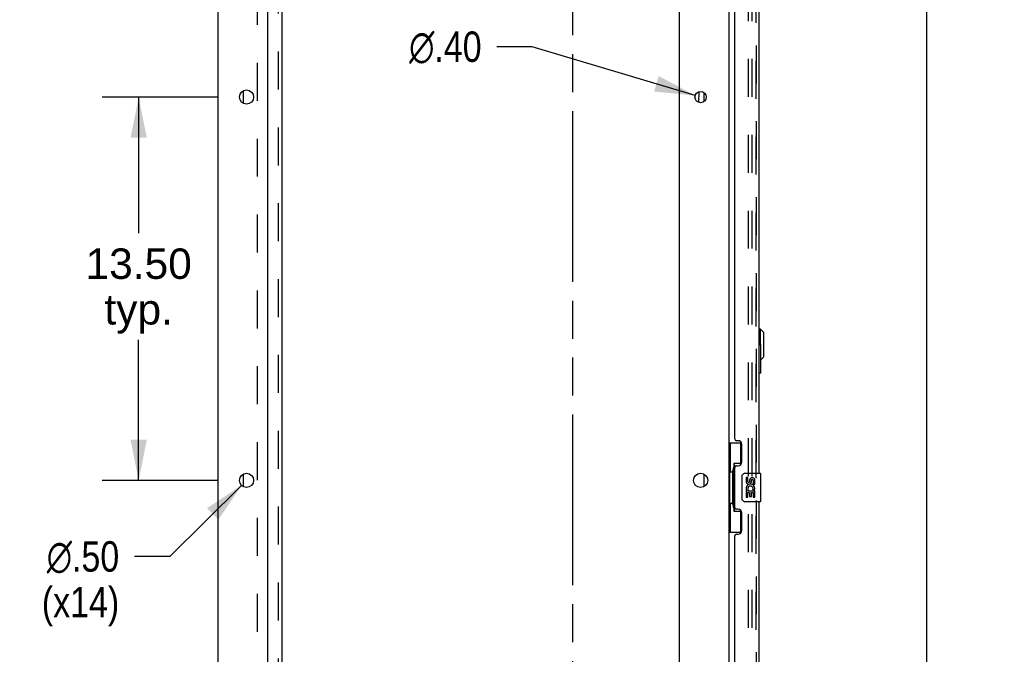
# Model space of a CAD drawing. Header units: inches. Extents: x 0 to 243, y 0 to 157.
# Tile 6 of 28: x 24 to 59, y 96 to 119. Entities that reach past the tile are written whole.
import ezdxf

# ---------------------------------------------------------------- set-up
doc = ezdxf.new("R2010")
doc.units = ezdxf.units.IN
doc.header["$LTSCALE"] = 13.357143
doc.header["$MEASUREMENT"] = 0
doc.linetypes.add('HIDDEN', pattern=[0.2, 0.1, -0.1])
doc.linetypes.add('PHANTOM', pattern=[0.8, 0.45, -0.05, 0.1, -0.05, 0.1, -0.05])
doc.layers.get('0').update_dxf_attribs({"linetype": 'CONTINUOUS'})
for name, color, linetype in [('DEFAULT_2', 8, 'HIDDEN'), ('DIMENSIONS', 7, 'CONTINUOUS'), ('DOOR_3_ASSEMBLY', 7, 'CONTINUOUS'), ('EXR_DOOR_ASSEMBLY', 7, 'CONTINUOUS'), ('MAIN_DOOR_ASSEMBLY', 7, 'CONTINUOUS'), ('SUBPANELS', 7, 'CONTINUOUS')]:
    doc.layers.add(name, color=color, linetype=linetype)
doc.styles.get("Standard").update_dxf_attribs({"font": 'arial.ttf'})
doc.styles.add('TEXTSTYLE_1', font='gdt', dxfattribs={"width": 0.8})
doc.dimstyles.new('DIMSTYLE_1', dxfattribs={"dimtxt": 1.071429, "dimasz": 1.428571, "dimexe": 0.09, "dimexo": 0.07, "dimgap": 0.0375, "dimtad": 0, "dimtih": 1, "dimtoh": 1, "dimzin": 4, "dimdsep": 46, "dimtxsty": 'Standard', "dimblk": '_FILLED', "dimblk1": '_FILLED', "dimblk2": '_FILLED', "dimcen": 0.09, "dimazin": 1, "dimtfac": 1, "dimtdec": 3, "dimtofl": 0, "dimtmove": 0, "dimatfit": 3, "dimldrblk": '_FILLED', "dimfxl": 0, "dimtolj": 1, "dimtzin": 4, "dimarcsym": 0})
doc.dimstyles.new('DIMSTYLE_2', dxfattribs={"dimtxt": 1.071429, "dimasz": 1.428571, "dimexe": 0.09, "dimexo": 0.07, "dimgap": 0.09, "dimtad": 0, "dimtih": 1, "dimtoh": 1, "dimzin": 4, "dimdsep": 46, "dimtxsty": 'Standard', "dimblk": '_FILLED', "dimblk1": '_FILLED', "dimblk2": '_FILLED', "dimcen": 0.09, "dimazin": 1, "dimtfac": 1, "dimtdec": 3, "dimtofl": 0, "dimtmove": 0, "dimatfit": 1, "dimldrblk": '_FILLED', "dimfxl": 0, "dimtolj": 1, "dimtzin": 4, "dimarcsym": 0})

# ---------------------------------------------------------------- blocks, each defined once
blk = doc.blocks.new('_FILLED')
at = {"color": 0, "linetype": 'ByBlock'}
blk.add_solid([(0, 0), (-1, 0.2), (-1, -0.2)], dxfattribs=at)
blk = doc.blocks.new('*D11')
at = {"layer": 'DIMENSIONS', "color": 2, "linetype": 'Continuous'}
for p, q in [((51.022, 128.85), (57.459, 128.85)), ((56.173, 128.85), (56.173, 93.493)), ((56.173, 54.35), (56.173, 89.743)), ((51.022, 54.35), (57.459, 54.35))]:
    blk.add_line(p, q, dxfattribs=at)
at = {"layer": 'DIMENSIONS', "color": 2, "linetype": 'Continuous', "xscale": 1.4285714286, "yscale": 1.4285714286, "zscale": 1.4285714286}
for p, rotation in [((56.173, 128.85), 90), ((56.173, 54.35), 270)]:
    blk.add_blockref('_FILLED', p, dxfattribs=dict(at, rotation=rotation))
at = {"layer": 'DIMENSIONS', "color": 2, "linetype": 'Continuous', "insert": (56.173, 92.958), "char_height": 1.0714, "width": 5.48062, "attachment_point": 2, "line_spacing_factor": 0.9}
blk.add_mtext('74.50\\PDOORS', dxfattribs=at)
blk = doc.blocks.new('*D29')
at = {"layer": 'DIMENSIONS', "color": 2, "linetype": 'Continuous'}
for p, q in [((31.211, 116.1), (27.123, 116.1)), ((28.409, 116.1), (28.409, 111.304)), ((28.409, 102.6), (28.409, 107.554)), ((31.211, 102.6), (27.123, 102.6))]:
    blk.add_line(p, q, dxfattribs=at)
at = {"layer": 'DIMENSIONS', "color": 2, "linetype": 'Continuous', "xscale": 1.4285714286, "yscale": 1.4285714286, "zscale": 1.4285714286}
for p, rotation in [((28.409, 116.1), 90), ((28.409, 102.6), 270)]:
    blk.add_blockref('_FILLED', p, dxfattribs=dict(at, rotation=rotation))
at = {"layer": 'DIMENSIONS', "color": 2, "linetype": 'Continuous', "insert": (28.409, 110.768), "char_height": 1.0714, "width": 3.74403, "attachment_point": 2, "line_spacing_factor": 0.9}
blk.add_mtext('13.50\\Ptyp.', dxfattribs=at)
blk = doc.blocks.new('*D30')
at = {"layer": 'DIMENSIONS', "color": 2, "linetype": 'Continuous'}
for p, q in [((32.033, 102.424), (29.51, 99.921)), ((29.51, 99.921), (28.26, 99.921))]:
    blk.add_line(p, q, dxfattribs=at)
at = {"layer": 'DIMENSIONS', "color": 2, "linetype": 'Continuous', "xscale": 1.4285714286, "yscale": 1.4285714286, "zscale": 1.4285714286, "rotation": 44.7696033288}
blk.add_blockref('_FILLED', (32.033, 102.424), dxfattribs=at)
at = {"layer": 'DIMENSIONS', "color": 2, "linetype": 'Continuous', "insert": (27.724, 100.457), "char_height": 1.07143, "width": 3.5077, "attachment_point": 3, "line_spacing_factor": 0.9, "style": 'TEXTSTYLE_1'}
blk.add_mtext('{\\fgdt;n}\\fArial;.50\\P(x14)', dxfattribs=at)
blk = doc.blocks.new('*D31')
at = {"layer": 'DIMENSIONS', "color": 2, "linetype": 'Continuous'}
for p, q in [((42.279, 117.875), (41.029, 117.875)), ((48.022, 116.157), (42.279, 117.875))]:
    blk.add_line(p, q, dxfattribs=at)
at = {"layer": 'DIMENSIONS', "color": 2, "linetype": 'Continuous', "xscale": 1.4285714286, "yscale": 1.4285714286, "zscale": 1.4285714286, "rotation": 343.3370138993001}
blk.add_blockref('_FILLED', (48.022, 116.157), dxfattribs=at)
at = {"layer": 'DIMENSIONS', "color": 2, "linetype": 'Continuous', "insert": (40.494, 118.411), "char_height": 1.07143, "width": 3.5077, "attachment_point": 3, "line_spacing_factor": 0.9, "style": 'TEXTSTYLE_1'}
blk.add_mtext('{\\fgdt;n}\\fArial;.40', dxfattribs=at)

msp = doc.modelspace()

# ---------------------------------------------------------------- linework, layer by layer
at = {"color": 7, "linetype": 'PHANTOM'}
msp.add_line((43.711, 45.48), (43.711, 134.78), dxfattribs=at)
at = {"color": 7, "linetype": 'Continuous'}
for p, q in [((31.211, 47.725), (31.211, 131.475)), ((32.961, 49.725), (32.961, 128.1)), ((47.461, 128.1), (47.461, 49.725)), ((49.211, 128.319), (49.211, 54.881)), ((48.151, 115.912), (48.157, 116.29)), ((48.336, 115.947), (48.336, 116.253)), ((48.336, 102.384), (48.336, 102.817))]:
    msp.add_line(p, q, dxfattribs=at)
at = {"color": 3, "linetype": 'Continuous'}
for p, q in [((32.086, 116.317), (32.086, 115.884)), ((32.086, 102.817), (32.086, 102.384))]:
    msp.add_line(p, q, dxfattribs=at)
at = {"color": 7, "linetype": 'Continuous'}
for centre, radius in [((32.211, 116.1), 0.25), ((48.211, 116.1), 0.198), ((32.211, 102.6), 0.25), ((48.211, 102.6), 0.25)]:
    msp.add_circle(centre, radius, dxfattribs=at)
at = {"layer": 'DEFAULT_2', "color": 8, "linetype": 'HIDDEN'}
for p, q in [((49.898, 54.663), (49.898, 128.538)), ((50.023, 54.663), (50.023, 128.538))]:
    msp.add_line(p, q, dxfattribs=at)
at = {"layer": 'DOOR_3_ASSEMBLY', "color": 8, "linetype": 'HIDDEN'}
msp.add_line((50.165, 54.597), (50.165, 128.604), dxfattribs=at)
at = {"layer": 'DOOR_3_ASSEMBLY', "color": 3, "linetype": 'Continuous'}
for p, q in [((50.269, 123.35), (50.269, 102.85)), ((49.415, 104.058), (49.415, 122.143)), ((49.535, 103.998), (49.475, 103.998)), ((49.665, 103.248), (49.665, 103.868)), ((49.415, 101.643), (49.415, 103.058)), ((49.475, 103.118), (49.535, 103.118)), ((50.269, 101.85), (50.269, 81.35)), ((49.535, 101.583), (49.475, 101.583)), ((49.665, 100.833), (49.665, 101.453)), ((49.415, 82.558), (49.415, 100.643)), ((49.475, 100.703), (49.535, 100.703))]:
    msp.add_line(p, q, dxfattribs=at)
at = {"layer": 'DOOR_3_ASSEMBLY', "color": 7, "linetype": 'Continuous'}
for p, q in [((49.211, 103.925), (49.651, 103.925)), ((49.25, 103.925), (49.25, 102.9)), ((49.615, 103.925), (49.615, 103.145)), ((49.388, 103.19), (49.388, 101.51)), ((49.615, 103.19), (49.388, 103.19)), ((49.228, 102.9), (49.228, 101.8)), ((49.228, 102.9), (49.351, 102.9)), ((49.351, 102.93), (49.351, 102.951)), ((49.351, 101.8), (49.351, 102.9)), ((49.674, 101.95), (49.674, 102.75)), ((49.774, 102.85), (50.314, 102.85)), ((50.329, 101.865), (50.329, 102.835)), ((49.811, 102.696), (49.811, 102.56)), ((49.874, 102.696), (49.811, 102.696)), ((49.874, 102.56), (49.874, 102.696)), ((49.939, 102.622), (49.94, 102.553)), ((50, 102.56), (50, 102.602)), ((50.063, 102.602), (50.063, 102.465)), ((50.063, 102.465), (50.126, 102.465)), ((50.126, 102.465), (50.126, 102.602)), ((49.811, 102.235), (49.811, 102.004)), ((49.83, 102.235), (49.811, 102.235)), ((49.864, 102.235), (49.892, 102.254)), ((49.864, 102.235), (50.126, 102.235)), ((49.874, 102.004), (49.874, 102.172)), ((49.874, 102.172), (49.94, 102.172)), ((49.94, 102.172), (49.94, 102.036)), ((49.94, 102.036), (50, 102.036)), ((50, 102.036), (50, 102.172)), ((50, 102.172), (50.063, 102.172)), ((50.055, 102.271), (50.113, 102.246)), ((50.063, 102.172), (50.063, 102.004)), ((50.126, 102.004), (50.126, 102.235)), ((49.228, 101.8), (49.351, 101.8)), ((49.25, 101.8), (49.25, 100.775)), ((49.351, 101.749), (49.351, 101.77)), ((50.314, 101.85), (49.774, 101.85)), ((49.811, 102.004), (49.874, 102.004)), ((50.063, 102.004), (50.126, 102.004)), ((49.388, 101.51), (49.615, 101.51)), ((49.615, 101.555), (49.615, 100.775)), ((49.211, 100.775), (49.651, 100.775))]:
    msp.add_line(p, q, dxfattribs=at)
for points in [[(49.388, 103.166), (49.388, 103.163), (49.389, 103.159), (49.389, 103.155), (49.391, 103.151), (49.392, 103.146), (49.394, 103.141), (49.397, 103.136), (49.4, 103.13), (49.403, 103.123), (49.407, 103.116), (49.411, 103.109), (49.416, 103.101), (49.422, 103.093), (49.424, 103.089)], [(49.674, 102.75), (49.674, 102.756), (49.675, 102.763), (49.676, 102.769), (49.677, 102.775), (49.679, 102.781), (49.681, 102.786)], [(49.681, 101.914), (49.679, 101.92), (49.677, 101.925), (49.676, 101.931), (49.675, 101.938), (49.674, 101.944), (49.674, 101.95)], [(49.424, 101.611), (49.422, 101.607), (49.416, 101.599), (49.411, 101.591), (49.407, 101.584), (49.403, 101.577), (49.4, 101.571), (49.397, 101.565), (49.394, 101.559), (49.392, 101.554), (49.391, 101.549), (49.389, 101.545), (49.389, 101.541), (49.388, 101.537), (49.388, 101.534)]]:
    msp.add_lwpolyline(points, dxfattribs=at)
at = {"layer": 'DOOR_3_ASSEMBLY', "color": 3, "linetype": 'Continuous'}
for centre, radius, start, end in [((49.475, 104.058), 0.06, 180, 270), ((49.535, 103.868), 0.13, 0, 90), ((49.475, 103.058), 0.06, 90, 180), ((49.535, 103.248), 0.13, 270, 360), ((49.475, 101.643), 0.06, 180, 270), ((49.535, 101.453), 0.13, 0, 90), ((49.475, 100.643), 0.06, 90, 180), ((49.535, 100.833), 0.13, 270, 360)]:
    msp.add_arc(centre, radius, start, end, dxfattribs=at)
at = {"layer": 'DOOR_3_ASSEMBLY', "color": 7, "linetype": 'Continuous'}
for centre, radius, start, end in [((49.774, 102.75), 0.1, 90, 158.7946), ((50.314, 102.835), 0.015, 0, 90), ((49.906, 102.56), 0.0943, 180, 360), ((49.965, 102.308), 0.154, 161.4199, 206.1963), ((49.969, 102.308), 0.157, 336.5966, 161.8791), ((49.906, 102.56), 0.0314, 180, 261.2295), ((49.969, 102.308), 0.0943, 336.5966, 215.1122), ((49.905, 102.564), 0.0362, 263.4285, 341.7628), ((50.032, 102.602), 0.0943, 68.6999, 167.4338), ((50.032, 102.602), 0.0314, 0, 180.0485), ((50.032, 102.602), 0.0943, 0, 68.6704), ((49.969, 102.308), 0.157, 205.737, 207.8532), ((49.774, 101.95), 0.1, 201.205, 270), ((50.314, 101.865), 0.015, 270, 360)]:
    msp.add_arc(centre, radius, start, end, dxfattribs=at)
for centre, start_param, end_param in [((49.455, 102.941), 0.699287, 1.51401), ((49.455, 102.941), -4.655602, -3.84088), ((49.455, 101.76), 0.699287, 1.51401), ((49.455, 101.76), -4.655602, -3.84088)]:
    msp.add_ellipse(centre, major_axis=(0, 0.18), ratio=0.579493, start_param=start_param, end_param=end_param, dxfattribs=at)
at = {"layer": 'EXR_DOOR_ASSEMBLY', "color": 3, "linetype": 'Continuous'}
for p, q in [((50.279, 107.38), (50.279, 120.88)), ((50.279, 102.85), (50.279, 106.38))]:
    msp.add_line(p, q, dxfattribs=at)
at = {"layer": 'EXR_DOOR_ASSEMBLY', "color": 7, "linetype": 'Continuous'}
for p, q in [((50.318, 107.931), (50.279, 107.931)), ((50.318, 107.38), (50.318, 107.931)), ((50.436, 107.813), (50.318, 107.931)), ((50.436, 106.947), (50.436, 107.813)), ((50.269, 107.38), (50.324, 107.38)), ((50.339, 106.395), (50.339, 107.365)), ((50.436, 106.947), (50.339, 106.849)), ((50.324, 106.38), (50.269, 106.38))]:
    msp.add_line(p, q, dxfattribs=at)
for centre, start, end in [((50.324, 107.365), 0, 90), ((50.324, 106.395), 270, 360)]:
    msp.add_arc(centre, 0.015, start, end, dxfattribs=at)
at = {"layer": 'MAIN_DOOR_ASSEMBLY', "color": 8, "linetype": 'HIDDEN'}
msp.add_line((50.165, 128.604), (50.165, 54.597), dxfattribs=at)
at = {"layer": 'SUBPANELS', "color": 3, "linetype": 'Continuous'}
msp.add_line((33.461, 55.756), (33.461, 127.444), dxfattribs=at)
at = {"layer": 'SUBPANELS', "color": 8, "linetype": 'HIDDEN'}
for p, q in [((33.336, 57.596), (33.336, 125.604)), ((32.586, 125.319), (32.586, 57.881))]:
    msp.add_line(p, q, dxfattribs=at)

# ---------------------------------------------------------------- dimensions: what is measured, and where the dimension line sits
at = {"layer": 'DIMENSIONS', "color": 2, "linetype": 'Continuous'}
for base, p1, p2, angle, text, picture, middle in [((56.173, 128.85), (50.952, 54.35), (50.952, 128.85), 90, '<>\\PDOORS', '*D11', (56.173, 91.618)), ((28.409, 102.6), (31.281, 116.1), (31.281, 102.6), 270, '<>\\Ptyp.', '*D29', (28.409, 109.429))]:
    dim = msp.add_linear_dim(base=base, p1=p1, p2=p2, angle=angle, text=text, dimstyle='DIMSTYLE_1', dxfattribs=at)
    dim.commit()
    dim.dimension.update_dxf_attribs({"geometry": picture, "text_midpoint": middle, "dimtype": 160})
for p1, p2, text, picture, middle in [((48.022, 116.157), (48.4, 116.043), '%%c<>', '*D31', (38.74, 117.875)), ((32.033, 102.424), (32.388, 102.776), '%%c<>\\P(x14)', '*D30', (25.97, 99.117))]:
    dim = msp.add_diameter_dim_2p(p1=p1, p2=p2, text=text, dimstyle='DIMSTYLE_2', override={"dimpost": '<>'}, dxfattribs=at)
    dim.commit()
    dim.dimension.update_dxf_attribs({"geometry": picture, "text_midpoint": middle, "dimtype": 163})

doc.saveas('drawing.dxf')
